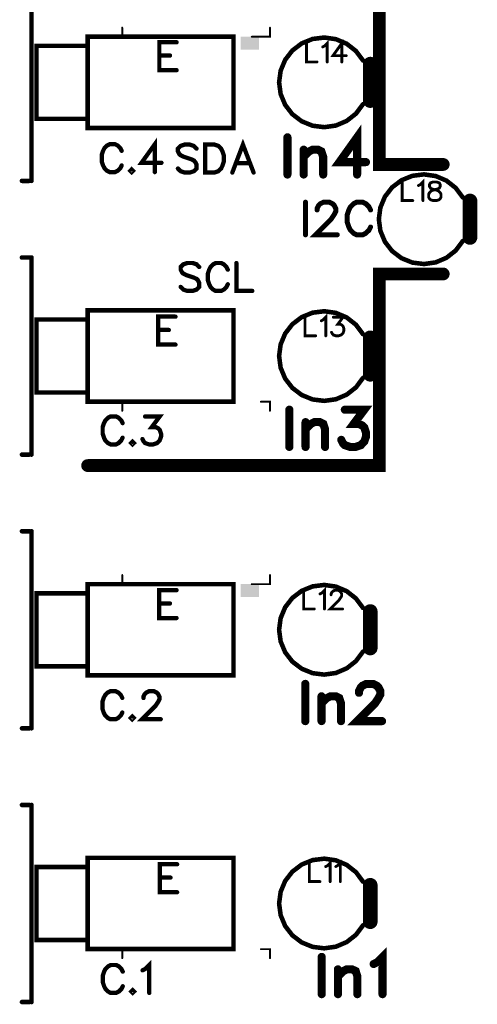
# Model space of a CAD drawing. Extents: x -4 to 99, y -4 to 139.
# Tile 3 of 14: x -4 to 21, y 24 to 78. Entities that reach past the tile are written whole.
import ezdxf

# ---------------------------------------------------------------- set-up
doc = ezdxf.new("R2010")
doc.units = 0
doc.layers.add('Top_Silk', color=2, linetype='CONTINUOUS')

msp = doc.modelspace()

# ---------------------------------------------------------------- linework, layer by layer
at = {"layer": 'Top_Silk', "linetype": 'CONTINUOUS'}
for points, const_width in [([(0, 81), (16, 81), (16, 70.5), (19.5, 70.5), (19.5, 70.5)], 0.7), ([(-3.0773, 80.4), (-3.0773, 69.6)], 0.25), ([(1.9, 77.9995), (1.9, 77.4998), (2.3998, 77.4998)], 0.1), ([(10, 77.9995), (10, 77.4998), (8.9997, 77.4998), (8.9997, 77.4998)], 0.1), ([(-0.0001, 77.5013), (7.9992, 77.5013), (7.9992, 72.502), (-0.0001, 72.502), (-0.0001, 77.5013)], 0.25), ([(4.8802, 77.1975), (3.9334, 77.1975), (3.9334, 75.6662), (4.8802, 75.6662)], 0.2353), ([(15.1, 76.1997), (14.7142, 76.716), (14.2073, 77.1141), (13.6144, 77.3667), (12.9761, 77.4564), (12.3365, 77.3769), (11.7396, 77.1339), (11.2264, 76.7439), (10.8324, 76.2339), (10.5846, 75.6389), (10.5, 75), (10.5846, 74.3611), (10.8324, 73.7661), (11.2264, 73.2561), (11.7396, 72.8661), (12.3365, 72.6231), (12.9761, 72.5436), (13.6144, 72.6333), (14.2073, 72.8859), (14.7142, 73.284), (15.1, 73.8003)], 0.25), ([(11.9975, 77.1397), (11.9975, 76.1188), (12.5804, 76.1188)], 0.1569), ([(12.8941, 76.9443), (12.9918, 76.9937), (13.1378, 77.1385), (13.1378, 76.1188)], 0.1569), ([(13.9378, 76.1188), (13.9378, 77.1385), (13.4515, 76.4591), (14.1804, 76.4591)], 0.1569), ([(-0.0001, 73.002), (-2.8006, 73.002), (-2.8006, 77.0012), (-0.0001, 77.0012), (-0.0001, 73.002)], 0.25), ([(3.9334, 76.4681), (4.5163, 76.4681)], 0.2353), ([(15.5, 76.0003), (15.5, 73.9997)], 0.8), ([(14.7779, 69.9484), (14.7779, 71.9879), (13.8053, 70.6289), (15.2631, 70.6289)], 0.4444), ([(3.6857, 70.0801), (3.6857, 71.6097), (2.9563, 70.5906), (4.0496, 70.5906)], 0.2353), ([(9.1013, 70.0568), (8.5167, 71.5881), (7.9338, 70.0568)], 0.2353), ([(10.9584, 71.9901), (10.9584, 69.9484)], 0.4444), ([(1.8686, 71.2476), (1.7961, 71.3924), (1.6496, 71.539), (1.5047, 71.6114), (1.2132, 71.6114), (1.0667, 71.539), (0.9218, 71.3924), (0.8477, 71.2476), (0.7752, 71.0286), (0.7752, 70.663), (0.8477, 70.4457), (0.9218, 70.2991), (1.0667, 70.1542), (1.2132, 70.0801), (1.5047, 70.0801), (1.6496, 70.1542), (1.7961, 70.2991), (1.8686, 70.4457)], 0.2353), ([(5.9718, 71.3691), (5.8269, 71.5156), (5.6079, 71.5881), (5.3165, 71.5881), (5.0975, 71.5156), (4.9509, 71.3691), (4.9509, 71.2242), (5.025, 71.0776), (5.0975, 71.0052), (5.2424, 70.9328), (5.6804, 70.7862), (5.8269, 70.7138), (5.8994, 70.6396), (5.9718, 70.4948), (5.9718, 70.2758), (5.8269, 70.1309), (5.6079, 70.0568), (5.3165, 70.0568), (5.0975, 70.1309), (4.9509, 70.2758)], 0.2353), ([(6.4424, 71.5881), (6.4424, 70.0568), (6.9528, 70.0568), (7.1718, 70.1309), (7.3184, 70.2758), (7.3908, 70.4223), (7.4633, 70.6396), (7.4633, 71.0052), (7.3908, 71.2242), (7.3184, 71.3691), (7.1718, 71.5156), (6.9528, 71.5881), (6.4424, 71.5881)], 0.2353), ([(11.8473, 71.3095), (11.8473, 69.9484)], 0.4444), ([(11.8473, 70.9209), (12.1393, 71.2129), (12.3347, 71.3095), (12.6244, 71.3095), (12.8199, 71.2129), (12.9164, 70.9209), (12.9164, 69.9484)], 0.4444), ([(2.4116, 70.2267), (2.3392, 70.1526), (2.4116, 70.0801), (2.4857, 70.1526), (2.4116, 70.2267)], 0.2353), ([(8.1528, 70.5672), (8.8823, 70.5672)], 0.2353), ([(-3.1991, 69.6), (-3.6, 69.6)], 0.25), ([(20.5691, 68.6997), (20.1832, 69.216), (19.6764, 69.6141), (19.0834, 69.8667), (18.4452, 69.9564), (17.8056, 69.8769), (17.2087, 69.6339), (16.6955, 69.2439), (16.3015, 68.7339), (16.0536, 68.1389), (15.9691, 67.5), (16.0536, 66.8611), (16.3015, 66.2661), (16.6955, 65.7561), (17.2087, 65.3661), (17.8056, 65.1231), (18.4452, 65.0436), (19.0834, 65.1333), (19.6764, 65.3859), (20.1832, 65.784), (20.5691, 66.3003)], 0.25), ([(17.2464, 69.5425), (17.2464, 68.5217), (17.8293, 68.5217)], 0.1569), ([(18.143, 69.3471), (18.2407, 69.3965), (18.3867, 69.5414), (18.3867, 68.5217)], 0.1569), ([(18.943, 69.5414), (18.7981, 69.4931), (18.7487, 69.3965), (18.7487, 69.2988), (18.7981, 69.2022), (18.8947, 69.1528), (19.089, 69.1045), (19.235, 69.0562), (19.3316, 68.9585), (19.3799, 68.8619), (19.3799, 68.7159), (19.3316, 68.6194), (19.2833, 68.5699), (19.1373, 68.5217), (18.943, 68.5217), (18.7981, 68.5699), (18.7487, 68.6194), (18.7004, 68.7159), (18.7004, 68.8619), (18.7487, 68.9585), (18.8464, 69.0562), (18.9913, 69.1045), (19.1856, 69.1528), (19.2833, 69.2022), (19.3316, 69.2988), (19.3316, 69.3965), (19.2833, 69.4931), (19.1373, 69.5414), (18.943, 69.5414)], 0.1569), ([(11.9496, 68.4323), (11.9496, 66.6457)], 0.2745), ([(12.5851, 68.0058), (12.5851, 68.0903), (12.6696, 68.2613), (12.7541, 68.3458), (12.9251, 68.4303), (13.2651, 68.4303), (13.4342, 68.3458), (13.5187, 68.2613), (13.6052, 68.0903), (13.6052, 67.9213), (13.5187, 67.7503), (13.3497, 67.4968), (12.4986, 66.6457), (13.6897, 66.6457)], 0.2745), ([(15.5142, 68.0078), (15.4297, 68.1768), (15.2587, 68.3478), (15.0897, 68.4323), (14.7497, 68.4323), (14.5787, 68.3478), (14.4097, 68.1768), (14.3232, 68.0078), (14.2387, 67.7523), (14.2387, 67.3258), (14.3232, 67.0722), (14.4097, 66.9012), (14.5787, 66.7322), (14.7497, 66.6457), (15.0897, 66.6457), (15.2587, 66.7322), (15.4297, 66.9012), (15.5142, 67.0722)], 0.2745), ([(20.9691, 68.5003), (20.9691, 66.4997)], 0.8), ([(-3.1991, 65.4), (-3.6, 65.4)], 0.25), ([(-3.0773, 65.4), (-3.0773, 54.6)], 0.25), ([(0, 54), (16, 54), (16, 64.5), (19.5, 64.5), (19.5, 64.5)], 0.7), ([(6.1225, 64.881), (5.9776, 65.0275), (5.7586, 65.1), (5.4672, 65.1), (5.2482, 65.0275), (5.1016, 64.881), (5.1016, 64.7361), (5.1758, 64.5895), (5.2482, 64.5171), (5.3931, 64.4447), (5.8311, 64.2981), (5.9776, 64.2257), (6.0501, 64.1515), (6.1225, 64.0067), (6.1225, 63.7877), (5.9776, 63.6428), (5.7586, 63.5687), (5.4672, 63.5687), (5.2482, 63.6428), (5.1016, 63.7877)], 0.2353), ([(7.6864, 64.7361), (7.614, 64.881), (7.4674, 65.0275), (7.3226, 65.1), (7.0311, 65.1), (6.8846, 65.0275), (6.7397, 64.881), (6.6656, 64.7361), (6.5931, 64.5171), (6.5931, 64.1515), (6.6656, 63.9342), (6.7397, 63.7877), (6.8846, 63.6428), (7.0311, 63.5687), (7.3226, 63.5687), (7.4674, 63.6428), (7.614, 63.7877), (7.6864, 63.9342)], 0.2353), ([(8.157, 65.1), (8.157, 63.5687), (9.0313, 63.5687)], 0.2353), ([(-0.0001, 62.5013), (7.9992, 62.5013), (7.9992, 57.502), (-0.0001, 57.502), (-0.0001, 62.5013)], 0.25), ([(-0.0001, 58.002), (-2.8006, 58.002), (-2.8006, 62.0012), (-0.0001, 62.0012), (-0.0001, 58.002)], 0.25), ([(4.8173, 62.1603), (3.8705, 62.1603), (3.8705, 60.629), (4.8173, 60.629)], 0.2353), ([(15.1, 61.1997), (14.7142, 61.716), (14.2073, 62.1141), (13.6144, 62.3667), (12.9761, 62.4564), (12.3365, 62.3769), (11.7396, 62.1339), (11.2264, 61.7439), (10.8324, 61.2339), (10.5846, 60.6389), (10.5, 60), (10.5846, 59.3611), (10.8324, 58.7661), (11.2264, 58.2561), (11.7396, 57.8661), (12.3365, 57.6231), (12.9761, 57.5436), (13.6144, 57.6333), (14.2073, 57.8859), (14.7142, 58.284), (15.1, 58.8003)], 0.25), ([(11.9197, 62.1308), (11.9197, 61.1099), (12.5025, 61.1099)], 0.1569), ([(12.8163, 61.9354), (12.914, 61.9848), (13.06, 62.1297), (13.06, 61.1099)], 0.1569), ([(13.4714, 62.1297), (14.0049, 62.1297), (13.714, 61.7411), (13.86, 61.7411), (13.9566, 61.6928), (14.0049, 61.6445), (14.0543, 61.4985), (14.0543, 61.4019), (14.0049, 61.2559), (13.9083, 61.1582), (13.7623, 61.1099), (13.6163, 61.1099), (13.4714, 61.1582), (13.4231, 61.2076), (13.3737, 61.3042)], 0.1569), ([(3.8705, 61.4308), (4.4534, 61.4308)], 0.2353), ([(15.5, 61.0003), (15.5, 58.9997)], 0.8), ([(2.3998, 57.5), (1.9, 57.5), (1.9, 57.0003)], 0.1), ([(10, 57.0003), (10, 57.5), (9.5002, 57.5)], 0.1), ([(11.0615, 57.0612), (11.0615, 55.0194)], 0.4444), ([(14.1039, 57.0589), (15.1708, 57.0589), (14.589, 56.2818), (14.881, 56.2818), (15.0742, 56.1852), (15.1708, 56.0886), (15.2696, 55.7966), (15.2696, 55.6034), (15.1708, 55.3114), (14.9776, 55.116), (14.6856, 55.0194), (14.3936, 55.0194), (14.1039, 55.116), (14.0073, 55.2148), (13.9084, 55.408)], 0.4444), ([(1.9187, 56.326), (1.8463, 56.4709), (1.6997, 56.6175), (1.5548, 56.6899), (1.2634, 56.6899), (1.1168, 56.6175), (0.9719, 56.4709), (0.8978, 56.326), (0.8254, 56.107), (0.8254, 55.7415), (0.8978, 55.5241), (0.9719, 55.3776), (1.1168, 55.2327), (1.2634, 55.1586), (1.5548, 55.1586), (1.6997, 55.2327), (1.8463, 55.3776), (1.9187, 55.5241)], 0.2353), ([(3.153, 56.6882), (3.9532, 56.6882), (3.5169, 56.1053), (3.7359, 56.1053), (3.8807, 56.0329), (3.9532, 55.9605), (4.0273, 55.7415), (4.0273, 55.5966), (3.9532, 55.3776), (3.8083, 55.231), (3.5893, 55.1586), (3.3703, 55.1586), (3.153, 55.231), (3.0806, 55.3051), (3.0064, 55.45)], 0.2353), ([(11.9504, 56.3806), (11.9504, 55.0194)], 0.4444), ([(11.9504, 55.992), (12.2424, 56.284), (12.4378, 56.3806), (12.7275, 56.3806), (12.923, 56.284), (13.0195, 55.992), (13.0195, 55.0194)], 0.4444), ([(2.4617, 55.3051), (2.3893, 55.231), (2.4617, 55.1586), (2.5358, 55.231), (2.4617, 55.3051)], 0.2353), ([(-3.1991, 54.6), (-3.6, 54.6)], 0.25), ([(-3.1991, 50.4), (-3.6, 50.4)], 0.25), ([(-3.0773, 50.4), (-3.0773, 39.6)], 0.25), ([(1.9, 47.9995), (1.9, 47.4998), (2.3998, 47.4998)], 0.1), ([(10, 47.9995), (10, 47.4998), (8.9997, 47.4998), (8.9997, 47.4998)], 0.1), ([(-0.0001, 47.5013), (7.9992, 47.5013), (7.9992, 42.502), (-0.0001, 42.502), (-0.0001, 47.5013)], 0.25), ([(15.1, 46.1997), (14.7142, 46.716), (14.2073, 47.1141), (13.6144, 47.3667), (12.9761, 47.4564), (12.3365, 47.3769), (11.7396, 47.1339), (11.2264, 46.7439), (10.8324, 46.2339), (10.5846, 45.6389), (10.5, 45), (10.5846, 44.3611), (10.8324, 43.7661), (11.2264, 43.2561), (11.7396, 42.8661), (12.3365, 42.6231), (12.9761, 42.5436), (13.6144, 42.6333), (14.2073, 42.8859), (14.7142, 43.284), (15.1, 43.8003)], 0.25), ([(-0.0001, 43.002), (-2.8006, 43.002), (-2.8006, 47.0012), (-0.0001, 47.0012), (-0.0001, 43.002)], 0.25), ([(4.8771, 47.1724), (3.9304, 47.1724), (3.9304, 45.6411), (4.8771, 45.6411)], 0.2353), ([(11.8463, 47.1619), (11.8463, 46.1411), (12.4292, 46.1411)], 0.1569), ([(12.7429, 46.9665), (12.8406, 47.0159), (12.9866, 47.1608), (12.9866, 46.1411)], 0.1569), ([(13.3498, 46.9182), (13.3498, 46.9665), (13.3981, 47.0642), (13.4464, 47.1125), (13.5441, 47.1608), (13.7384, 47.1608), (13.835, 47.1125), (13.8832, 47.0642), (13.9327, 46.9665), (13.9327, 46.8699), (13.8832, 46.7722), (13.7867, 46.6273), (13.3004, 46.1411), (13.981, 46.1411)], 0.1569), ([(3.9304, 46.443), (4.5133, 46.443)], 0.2353), ([(15.5, 46.0003), (15.5, 43.9997)], 0.8), ([(11.937, 42.0356), (11.937, 39.9939)], 0.4444), ([(14.8828, 41.5482), (14.8828, 41.6448), (14.9794, 41.8402), (15.076, 41.9368), (15.2714, 42.0334), (15.66, 42.0334), (15.8531, 41.9368), (15.9497, 41.8402), (16.0486, 41.6448), (16.0486, 41.4516), (15.9497, 41.2562), (15.7566, 40.9664), (14.784, 39.9939), (16.1451, 39.9939)], 0.4444), ([(1.9021, 41.2658), (1.8297, 41.4107), (1.6831, 41.5572), (1.5382, 41.6297), (1.2468, 41.6297), (1.1002, 41.5572), (0.9553, 41.4107), (0.8812, 41.2658), (0.8088, 41.0468), (0.8088, 40.6812), (0.8812, 40.4639), (0.9553, 40.3174), (1.1002, 40.1725), (1.2468, 40.0984), (1.5382, 40.0984), (1.6831, 40.1725), (1.8297, 40.3174), (1.9021, 40.4639)], 0.2353), ([(3.064, 41.2641), (3.064, 41.3365), (3.1364, 41.4831), (3.2088, 41.5555), (3.3554, 41.628), (3.6468, 41.628), (3.7917, 41.5555), (3.8641, 41.4831), (3.9383, 41.3365), (3.9383, 41.1917), (3.8641, 41.0451), (3.7193, 40.8278), (2.9898, 40.0984), (4.0107, 40.0984)], 0.2353), ([(12.8259, 41.355), (12.8259, 39.9939)], 0.4444), ([(12.8259, 40.9664), (13.1179, 41.2584), (13.3133, 41.355), (13.6031, 41.355), (13.7985, 41.2584), (13.8951, 40.9664), (13.8951, 39.9939)], 0.4444), ([(2.4451, 40.2449), (2.3727, 40.1708), (2.4451, 40.0984), (2.5192, 40.1708), (2.4451, 40.2449)], 0.2353), ([(-3.1991, 39.6), (-3.6, 39.6)], 0.25), ([(-3.1991, 35.4), (-3.6, 35.4)], 0.25), ([(-3.0773, 35.4), (-3.0773, 24.6)], 0.25), ([(-0.0001, 32.5013), (7.9992, 32.5013), (7.9992, 27.502), (-0.0001, 27.502), (-0.0001, 32.5013)], 0.25), ([(15.1, 31.1997), (14.7142, 31.716), (14.2073, 32.1141), (13.6144, 32.3667), (12.9761, 32.4564), (12.3365, 32.3769), (11.7396, 32.1339), (11.2264, 31.7439), (10.8324, 31.2339), (10.5846, 30.6389), (10.5, 30), (10.5846, 29.3611), (10.8324, 28.7661), (11.2264, 28.2561), (11.7396, 27.8661), (12.3365, 27.6231), (12.9761, 27.5436), (13.6144, 27.6333), (14.2073, 27.8859), (14.7142, 28.284), (15.1, 28.8003)], 0.25), ([(13.0556, 32.0253), (13.1533, 32.0747), (13.2993, 32.2196), (13.2993, 31.1998)], 0.1569), ([(13.613, 32.0253), (13.7107, 32.0747), (13.8567, 32.2196), (13.8567, 31.1998)], 0.1569), ([(-0.0001, 28.002), (-2.8006, 28.002), (-2.8006, 32.0012), (-0.0001, 32.0012), (-0.0001, 28.002)], 0.25), ([(4.9085, 32.1502), (3.9617, 32.1502), (3.9617, 30.6189), (4.9085, 30.6189)], 0.2353), ([(12.159, 32.2207), (12.159, 31.1998), (12.7418, 31.1998)], 0.1569), ([(3.9617, 31.4208), (4.5446, 31.4208)], 0.2353), ([(15.5, 31.0003), (15.5, 28.9997)], 0.8), ([(2.3998, 27.5), (1.9, 27.5), (1.9, 27.0003)], 0.1), ([(10, 27.0003), (10, 27.5), (9.5002, 27.5)], 0.1), ([(15.6831, 26.6814), (15.8786, 26.7802), (16.1706, 27.07), (16.1706, 25.0305)], 0.4444), ([(12.8362, 27.0722), (12.8362, 25.0305)], 0.4444), ([(1.9268, 26.266), (1.8544, 26.4109), (1.7078, 26.5575), (1.563, 26.6299), (1.2715, 26.6299), (1.125, 26.5575), (0.9801, 26.4109), (0.906, 26.266), (0.8335, 26.047), (0.8335, 25.6815), (0.906, 25.4641), (0.9801, 25.3176), (1.125, 25.1727), (1.2715, 25.0986), (1.563, 25.0986), (1.7078, 25.1727), (1.8544, 25.3176), (1.9268, 25.4641)], 0.2353), ([(3.0146, 26.3368), (3.1611, 26.4109), (3.3801, 26.6282), (3.3801, 25.0986)], 0.2353), ([(13.7251, 26.3917), (13.7251, 25.0305)], 0.4444), ([(13.7251, 26.0031), (14.0171, 26.2951), (14.2125, 26.3917), (14.5022, 26.3917), (14.6977, 26.2951), (14.7942, 26.0031), (14.7942, 25.0305)], 0.4444), ([(2.4699, 25.2451), (2.3974, 25.171), (2.4699, 25.0986), (2.544, 25.171), (2.4699, 25.2451)], 0.2353), ([(-3.1991, 24.6), (-3.6, 24.6)], 0.25)]:
    msp.add_lwpolyline(points, dxfattribs=dict(at, const_width=const_width))
for points, const_width in [([(1.875, 77.9995, 1), (1.925, 77.9995, 1), (1.875, 77.9995, 1)], 0.05), ([(9.975, 77.9995, 1), (10.025, 77.9995, 1), (9.975, 77.9995, 1)], 0.05), ([(2.3748, 77.4998, 1), (2.4248, 77.4998, 1), (2.3748, 77.4998, 1)], 0.05), ([(4.8213, 77.1975, 1), (4.939, 77.1975, 1), (4.8213, 77.1975, 1)], 0.1176), ([(8.9747, 77.4998, 1), (9.0247, 77.4998, 1), (8.9747, 77.4998, 1)], 0.05), ([(11.9583, 77.1397, 1), (12.0367, 77.1397, 1), (11.9583, 77.1397, 1)], 0.0784), ([(12.8549, 76.9443, 1), (12.9333, 76.9443, 1), (12.8549, 76.9443, 1)], 0.0784), ([(3.8746, 76.4681, 1), (3.9922, 76.4681, 1), (3.8746, 76.4681, 1)], 0.1176), ([(4.4575, 76.4681, 1), (4.5751, 76.4681, 1), (4.4575, 76.4681, 1)], 0.1176), ([(12.5412, 76.1188, 1), (12.6196, 76.1188, 1), (12.5412, 76.1188, 1)], 0.0784), ([(13.0986, 76.1188, 1), (13.177, 76.1188, 1), (13.0986, 76.1188, 1)], 0.0784), ([(13.8986, 76.1188, 1), (13.977, 76.1188, 1), (13.8986, 76.1188, 1)], 0.0784), ([(14.1412, 76.4591, 1), (14.2196, 76.4591, 1), (14.1412, 76.4591, 1)], 0.0784), ([(15.0375, 76.1997, 1), (15.1625, 76.1997, 1), (15.0375, 76.1997, 1)], 0.125), ([(15.3, 76.0003, 1), (15.7, 76.0003, 1), (15.3, 76.0003, 1)], 0.4), ([(4.8213, 75.6662, 1), (4.939, 75.6662, 1), (4.8213, 75.6662, 1)], 0.1176), ([(15.0375, 73.8003, 1), (15.1625, 73.8003, 1), (15.0375, 73.8003, 1)], 0.125), ([(15.3, 73.9997, 1), (15.7, 73.9997, 1), (15.3, 73.9997, 1)], 0.4), ([(10.8473, 71.9901, 1), (11.0695, 71.9901, 1), (10.8473, 71.9901, 1)], 0.2222), ([(1.8097, 71.2476, 1), (1.9274, 71.2476, 1), (1.8097, 71.2476, 1)], 0.1176), ([(5.913, 71.3691, 1), (6.0306, 71.3691, 1), (5.913, 71.3691, 1)], 0.1176), ([(6.3836, 71.5881, 1), (6.5012, 71.5881, 1), (6.3836, 71.5881, 1)], 0.1176), ([(11.7362, 71.3095, 1), (11.9584, 71.3095, 1), (11.7362, 71.3095, 1)], 0.2222), ([(3.9908, 70.5906, 1), (4.1084, 70.5906, 1), (3.9908, 70.5906, 1)], 0.1176), ([(11.7362, 70.9209, 1), (11.9584, 70.9209, 1), (11.7362, 70.9209, 1)], 0.2222), ([(15.152, 70.6289, 1), (15.3742, 70.6289, 1), (15.152, 70.6289, 1)], 0.2222), ([(19.325, 70.5, 1), (19.675, 70.5, 1), (19.325, 70.5, 1)], 0.35), ([(1.8097, 70.4457, 1), (1.9274, 70.4457, 1), (1.8097, 70.4457, 1)], 0.1176), ([(2.3528, 70.2267, 1), (2.4704, 70.2267, 1), (2.3528, 70.2267, 1)], 0.1176), ([(3.6269, 70.0801, 1), (3.7446, 70.0801, 1), (3.6269, 70.0801, 1)], 0.1176), ([(4.8921, 70.2758, 1), (5.0097, 70.2758, 1), (4.8921, 70.2758, 1)], 0.1176), ([(7.875, 70.0568, 1), (7.9927, 70.0568, 1), (7.875, 70.0568, 1)], 0.1176), ([(8.094, 70.5672, 1), (8.2117, 70.5672, 1), (8.094, 70.5672, 1)], 0.1176), ([(8.8235, 70.5672, 1), (8.9411, 70.5672, 1), (8.8235, 70.5672, 1)], 0.1176), ([(9.0425, 70.0568, 1), (9.1601, 70.0568, 1), (9.0425, 70.0568, 1)], 0.1176), ([(10.8473, 69.9484, 1), (11.0695, 69.9484, 1), (10.8473, 69.9484, 1)], 0.2222), ([(11.7362, 69.9484, 1), (11.9584, 69.9484, 1), (11.7362, 69.9484, 1)], 0.2222), ([(12.8053, 69.9484, 1), (13.0276, 69.9484, 1), (12.8053, 69.9484, 1)], 0.2222), ([(14.6668, 69.9484, 1), (14.889, 69.9484, 1), (14.6668, 69.9484, 1)], 0.2222), ([(-3.6625, 69.6, 1), (-3.5375, 69.6, 1), (-3.6625, 69.6, 1)], 0.125), ([(-3.2616, 69.6, 1), (-3.1366, 69.6, 1), (-3.2616, 69.6, 1)], 0.125), ([(-3.1398, 69.6, 1), (-3.0148, 69.6, 1), (-3.1398, 69.6, 1)], 0.125), ([(17.2072, 69.5425, 1), (17.2856, 69.5425, 1), (17.2072, 69.5425, 1)], 0.0784), ([(18.9038, 69.5414, 1), (18.9822, 69.5414, 1), (18.9038, 69.5414, 1)], 0.0784), ([(18.1038, 69.3471, 1), (18.1822, 69.3471, 1), (18.1038, 69.3471, 1)], 0.0784), ([(11.881, 68.4323, 1), (12.0182, 68.4323, 1), (11.881, 68.4323, 1)], 0.1373), ([(17.7901, 68.5217, 1), (17.8685, 68.5217, 1), (17.7901, 68.5217, 1)], 0.0784), ([(18.3475, 68.5217, 1), (18.4259, 68.5217, 1), (18.3475, 68.5217, 1)], 0.0784), ([(20.5066, 68.6997, 1), (20.6316, 68.6997, 1), (20.5066, 68.6997, 1)], 0.125), ([(20.7691, 68.5003, 1), (21.1691, 68.5003, 1), (20.7691, 68.5003, 1)], 0.4), ([(12.5165, 68.0058, 1), (12.6537, 68.0058, 1), (12.5165, 68.0058, 1)], 0.1373), ([(15.4456, 68.0078, 1), (15.5828, 68.0078, 1), (15.4456, 68.0078, 1)], 0.1373), ([(15.4456, 67.0722, 1), (15.5828, 67.0722, 1), (15.4456, 67.0722, 1)], 0.1373), ([(11.881, 66.6457, 1), (12.0182, 66.6457, 1), (11.881, 66.6457, 1)], 0.1373), ([(13.621, 66.6457, 1), (13.7583, 66.6457, 1), (13.621, 66.6457, 1)], 0.1373), ([(20.5066, 66.3003, 1), (20.6316, 66.3003, 1), (20.5066, 66.3003, 1)], 0.125), ([(20.7691, 66.4997, 1), (21.1691, 66.4997, 1), (20.7691, 66.4997, 1)], 0.4), ([(-3.6625, 65.4, 1), (-3.5375, 65.4, 1), (-3.6625, 65.4, 1)], 0.125), ([(-3.2616, 65.4, 1), (-3.1366, 65.4, 1), (-3.2616, 65.4, 1)], 0.125), ([(-3.1398, 65.4, 1), (-3.0148, 65.4, 1), (-3.1398, 65.4, 1)], 0.125), ([(6.0637, 64.881, 1), (6.1813, 64.881, 1), (6.0637, 64.881, 1)], 0.1176), ([(7.6276, 64.7361, 1), (7.7453, 64.7361, 1), (7.6276, 64.7361, 1)], 0.1176), ([(8.0982, 65.1, 1), (8.2158, 65.1, 1), (8.0982, 65.1, 1)], 0.1176), ([(19.325, 64.5, 1), (19.675, 64.5, 1), (19.325, 64.5, 1)], 0.35), ([(5.0428, 63.7877, 1), (5.1605, 63.7877, 1), (5.0428, 63.7877, 1)], 0.1176), ([(7.6276, 63.9342, 1), (7.7453, 63.9342, 1), (7.6276, 63.9342, 1)], 0.1176), ([(8.9725, 63.5687, 1), (9.0902, 63.5687, 1), (8.9725, 63.5687, 1)], 0.1176), ([(4.7584, 62.1603, 1), (4.8761, 62.1603, 1), (4.7584, 62.1603, 1)], 0.1176), ([(11.8804, 62.1308, 1), (11.9589, 62.1308, 1), (11.8804, 62.1308, 1)], 0.0784), ([(13.4322, 62.1297, 1), (13.5106, 62.1297, 1), (13.4322, 62.1297, 1)], 0.0784), ([(3.8117, 61.4308, 1), (3.9293, 61.4308, 1), (3.8117, 61.4308, 1)], 0.1176), ([(4.3946, 61.4308, 1), (4.5122, 61.4308, 1), (4.3946, 61.4308, 1)], 0.1176), ([(12.7771, 61.9354, 1), (12.8555, 61.9354, 1), (12.7771, 61.9354, 1)], 0.0784), ([(12.4633, 61.1099, 1), (12.5418, 61.1099, 1), (12.4633, 61.1099, 1)], 0.0784), ([(13.0208, 61.1099, 1), (13.0992, 61.1099, 1), (13.0208, 61.1099, 1)], 0.0784), ([(13.3345, 61.3042, 1), (13.4129, 61.3042, 1), (13.3345, 61.3042, 1)], 0.0784), ([(15.0375, 61.1997, 1), (15.1625, 61.1997, 1), (15.0375, 61.1997, 1)], 0.125), ([(15.3, 61.0003, 1), (15.7, 61.0003, 1), (15.3, 61.0003, 1)], 0.4), ([(4.7584, 60.629, 1), (4.8761, 60.629, 1), (4.7584, 60.629, 1)], 0.1176), ([(15.3, 58.9997, 1), (15.7, 58.9997, 1), (15.3, 58.9997, 1)], 0.4), ([(15.0375, 58.8003, 1), (15.1625, 58.8003, 1), (15.0375, 58.8003, 1)], 0.125), ([(2.3748, 57.5, 1), (2.4248, 57.5, 1), (2.3748, 57.5, 1)], 0.05), ([(9.4752, 57.5, 1), (9.5252, 57.5, 1), (9.4752, 57.5, 1)], 0.05), ([(10.9504, 57.0612, 1), (11.1726, 57.0612, 1), (10.9504, 57.0612, 1)], 0.2222), ([(13.9927, 57.0589, 1), (14.215, 57.0589, 1), (13.9927, 57.0589, 1)], 0.2222), ([(1.875, 57.0003, 1), (1.925, 57.0003, 1), (1.875, 57.0003, 1)], 0.05), ([(3.0942, 56.6882, 1), (3.2118, 56.6882, 1), (3.0942, 56.6882, 1)], 0.1176), ([(9.975, 57.0003, 1), (10.025, 57.0003, 1), (9.975, 57.0003, 1)], 0.05), ([(1.8599, 56.326, 1), (1.9775, 56.326, 1), (1.8599, 56.326, 1)], 0.1176), ([(11.8393, 56.3806, 1), (12.0615, 56.3806, 1), (11.8393, 56.3806, 1)], 0.2222), ([(11.8393, 55.992, 1), (12.0615, 55.992, 1), (11.8393, 55.992, 1)], 0.2222), ([(1.8599, 55.5241, 1), (1.9775, 55.5241, 1), (1.8599, 55.5241, 1)], 0.1176), ([(13.7973, 55.408, 1), (14.0195, 55.408, 1), (13.7973, 55.408, 1)], 0.2222), ([(2.4029, 55.3051, 1), (2.5205, 55.3051, 1), (2.4029, 55.3051, 1)], 0.1176), ([(2.9476, 55.45, 1), (3.0653, 55.45, 1), (2.9476, 55.45, 1)], 0.1176), ([(10.9504, 55.0194, 1), (11.1726, 55.0194, 1), (10.9504, 55.0194, 1)], 0.2222), ([(11.8393, 55.0194, 1), (12.0615, 55.0194, 1), (11.8393, 55.0194, 1)], 0.2222), ([(12.9084, 55.0194, 1), (13.1307, 55.0194, 1), (12.9084, 55.0194, 1)], 0.2222), ([(-3.6625, 54.6, 1), (-3.5375, 54.6, 1), (-3.6625, 54.6, 1)], 0.125), ([(-3.2616, 54.6, 1), (-3.1366, 54.6, 1), (-3.2616, 54.6, 1)], 0.125), ([(-3.1398, 54.6, 1), (-3.0148, 54.6, 1), (-3.1398, 54.6, 1)], 0.125), ([(-0.175, 54, 1), (0.175, 54, 1), (-0.175, 54, 1)], 0.35), ([(-3.6625, 50.4, 1), (-3.5375, 50.4, 1), (-3.6625, 50.4, 1)], 0.125), ([(-3.2616, 50.4, 1), (-3.1366, 50.4, 1), (-3.2616, 50.4, 1)], 0.125), ([(-3.1398, 50.4, 1), (-3.0148, 50.4, 1), (-3.1398, 50.4, 1)], 0.125), ([(1.875, 47.9995, 1), (1.925, 47.9995, 1), (1.875, 47.9995, 1)], 0.05), ([(9.975, 47.9995, 1), (10.025, 47.9995, 1), (9.975, 47.9995, 1)], 0.05), ([(2.3748, 47.4998, 1), (2.4248, 47.4998, 1), (2.3748, 47.4998, 1)], 0.05), ([(8.9747, 47.4998, 1), (9.0247, 47.4998, 1), (8.9747, 47.4998, 1)], 0.05), ([(4.8183, 47.1724, 1), (4.936, 47.1724, 1), (4.8183, 47.1724, 1)], 0.1176), ([(11.8071, 47.1619, 1), (11.8855, 47.1619, 1), (11.8071, 47.1619, 1)], 0.0784), ([(12.7037, 46.9665, 1), (12.7821, 46.9665, 1), (12.7037, 46.9665, 1)], 0.0784), ([(13.3106, 46.9182, 1), (13.389, 46.9182, 1), (13.3106, 46.9182, 1)], 0.0784), ([(3.8716, 46.443, 1), (3.9892, 46.443, 1), (3.8716, 46.443, 1)], 0.1176), ([(4.4544, 46.443, 1), (4.5721, 46.443, 1), (4.4544, 46.443, 1)], 0.1176), ([(12.39, 46.1411, 1), (12.4684, 46.1411, 1), (12.39, 46.1411, 1)], 0.0784), ([(12.9474, 46.1411, 1), (13.0259, 46.1411, 1), (12.9474, 46.1411, 1)], 0.0784), ([(13.9417, 46.1411, 1), (14.0202, 46.1411, 1), (13.9417, 46.1411, 1)], 0.0784), ([(15.0375, 46.1997, 1), (15.1625, 46.1997, 1), (15.0375, 46.1997, 1)], 0.125), ([(15.3, 46.0003, 1), (15.7, 46.0003, 1), (15.3, 46.0003, 1)], 0.4), ([(4.8183, 45.6411, 1), (4.936, 45.6411, 1), (4.8183, 45.6411, 1)], 0.1176), ([(15.3, 43.9997, 1), (15.7, 43.9997, 1), (15.3, 43.9997, 1)], 0.4), ([(15.0375, 43.8003, 1), (15.1625, 43.8003, 1), (15.0375, 43.8003, 1)], 0.125), ([(11.8259, 42.0356, 1), (12.0481, 42.0356, 1), (11.8259, 42.0356, 1)], 0.2222), ([(12.7148, 41.355, 1), (12.937, 41.355, 1), (12.7148, 41.355, 1)], 0.2222), ([(14.7717, 41.5482, 1), (14.9939, 41.5482, 1), (14.7717, 41.5482, 1)], 0.2222), ([(1.8433, 41.2658, 1), (1.9609, 41.2658, 1), (1.8433, 41.2658, 1)], 0.1176), ([(3.0051, 41.2641, 1), (3.1228, 41.2641, 1), (3.0051, 41.2641, 1)], 0.1176), ([(12.7148, 40.9664, 1), (12.937, 40.9664, 1), (12.7148, 40.9664, 1)], 0.2222), ([(1.8433, 40.4639, 1), (1.9609, 40.4639, 1), (1.8433, 40.4639, 1)], 0.1176), ([(2.3863, 40.2449, 1), (2.5039, 40.2449, 1), (2.3863, 40.2449, 1)], 0.1176), ([(3.9519, 40.0984, 1), (4.0695, 40.0984, 1), (3.9519, 40.0984, 1)], 0.1176), ([(11.8259, 39.9939, 1), (12.0481, 39.9939, 1), (11.8259, 39.9939, 1)], 0.2222), ([(12.7148, 39.9939, 1), (12.937, 39.9939, 1), (12.7148, 39.9939, 1)], 0.2222), ([(13.784, 39.9939, 1), (14.0062, 39.9939, 1), (13.784, 39.9939, 1)], 0.2222), ([(16.034, 39.9939, 1), (16.2562, 39.9939, 1), (16.034, 39.9939, 1)], 0.2222), ([(-3.6625, 39.6, 1), (-3.5375, 39.6, 1), (-3.6625, 39.6, 1)], 0.125), ([(-3.2616, 39.6, 1), (-3.1366, 39.6, 1), (-3.2616, 39.6, 1)], 0.125), ([(-3.1398, 39.6, 1), (-3.0148, 39.6, 1), (-3.1398, 39.6, 1)], 0.125), ([(-3.6625, 35.4, 1), (-3.5375, 35.4, 1), (-3.6625, 35.4, 1)], 0.125), ([(-3.2616, 35.4, 1), (-3.1366, 35.4, 1), (-3.2616, 35.4, 1)], 0.125), ([(-3.1398, 35.4, 1), (-3.0148, 35.4, 1), (-3.1398, 35.4, 1)], 0.125), ([(4.8496, 32.1502, 1), (4.9673, 32.1502, 1), (4.8496, 32.1502, 1)], 0.1176), ([(12.1197, 32.2207, 1), (12.1982, 32.2207, 1), (12.1197, 32.2207, 1)], 0.0784), ([(13.0164, 32.0253, 1), (13.0948, 32.0253, 1), (13.0164, 32.0253, 1)], 0.0784), ([(13.5738, 32.0253, 1), (13.6522, 32.0253, 1), (13.5738, 32.0253, 1)], 0.0784), ([(3.9029, 31.4208, 1), (4.0205, 31.4208, 1), (3.9029, 31.4208, 1)], 0.1176), ([(4.4858, 31.4208, 1), (4.6034, 31.4208, 1), (4.4858, 31.4208, 1)], 0.1176), ([(15.0375, 31.1997, 1), (15.1625, 31.1997, 1), (15.0375, 31.1997, 1)], 0.125), ([(15.3, 31.0003, 1), (15.7, 31.0003, 1), (15.3, 31.0003, 1)], 0.4), ([(12.7026, 31.1998, 1), (12.7811, 31.1998, 1), (12.7026, 31.1998, 1)], 0.0784), ([(13.2601, 31.1998, 1), (13.3385, 31.1998, 1), (13.2601, 31.1998, 1)], 0.0784), ([(13.8175, 31.1998, 1), (13.8959, 31.1998, 1), (13.8175, 31.1998, 1)], 0.0784), ([(4.8496, 30.6189, 1), (4.9673, 30.6189, 1), (4.8496, 30.6189, 1)], 0.1176), ([(15.3, 28.9997, 1), (15.7, 28.9997, 1), (15.3, 28.9997, 1)], 0.4), ([(15.0375, 28.8003, 1), (15.1625, 28.8003, 1), (15.0375, 28.8003, 1)], 0.125), ([(2.3748, 27.5, 1), (2.4248, 27.5, 1), (2.3748, 27.5, 1)], 0.05), ([(9.4752, 27.5, 1), (9.5252, 27.5, 1), (9.4752, 27.5, 1)], 0.05), ([(1.875, 27.0003, 1), (1.925, 27.0003, 1), (1.875, 27.0003, 1)], 0.05), ([(9.975, 27.0003, 1), (10.025, 27.0003, 1), (9.975, 27.0003, 1)], 0.05), ([(12.7251, 27.0722, 1), (12.9473, 27.0722, 1), (12.7251, 27.0722, 1)], 0.2222), ([(2.9557, 26.3368, 1), (3.0734, 26.3368, 1), (2.9557, 26.3368, 1)], 0.1176), ([(13.614, 26.3917, 1), (13.8362, 26.3917, 1), (13.614, 26.3917, 1)], 0.2222), ([(15.572, 26.6814, 1), (15.7942, 26.6814, 1), (15.572, 26.6814, 1)], 0.2222), ([(1.868, 26.266, 1), (1.9857, 26.266, 1), (1.868, 26.266, 1)], 0.1176), ([(13.614, 26.0031, 1), (13.8362, 26.0031, 1), (13.614, 26.0031, 1)], 0.2222), ([(1.868, 25.4641, 1), (1.9857, 25.4641, 1), (1.868, 25.4641, 1)], 0.1176), ([(2.411, 25.2451, 1), (2.5287, 25.2451, 1), (2.411, 25.2451, 1)], 0.1176), ([(3.3213, 25.0986, 1), (3.439, 25.0986, 1), (3.3213, 25.0986, 1)], 0.1176), ([(12.7251, 25.0305, 1), (12.9473, 25.0305, 1), (12.7251, 25.0305, 1)], 0.2222), ([(13.614, 25.0305, 1), (13.8362, 25.0305, 1), (13.614, 25.0305, 1)], 0.2222), ([(14.6831, 25.0305, 1), (14.9054, 25.0305, 1), (14.6831, 25.0305, 1)], 0.2222), ([(16.0594, 25.0305, 1), (16.2817, 25.0305, 1), (16.0594, 25.0305, 1)], 0.2222), ([(-3.6625, 24.6, 1), (-3.5375, 24.6, 1), (-3.6625, 24.6, 1)], 0.125), ([(-3.2616, 24.6, 1), (-3.1366, 24.6, 1), (-3.2616, 24.6, 1)], 0.125), ([(-3.1398, 24.6, 1), (-3.0148, 24.6, 1), (-3.1398, 24.6, 1)], 0.125)]:
    msp.add_lwpolyline(points, format="xyb", dxfattribs=dict(at, const_width=const_width))
at = {"layer": 'Top_Silk'}
for points in [[(9.3998, 77.4998), (8.4003, 77.4998), (9.3998, 76.8), (8.4003, 76.8)], [(9.3998, 47.4998), (8.4003, 47.4998), (9.3998, 46.8), (8.4003, 46.8)]]:
    msp.add_solid(points, dxfattribs=at)

doc.saveas('drawing.dxf')
